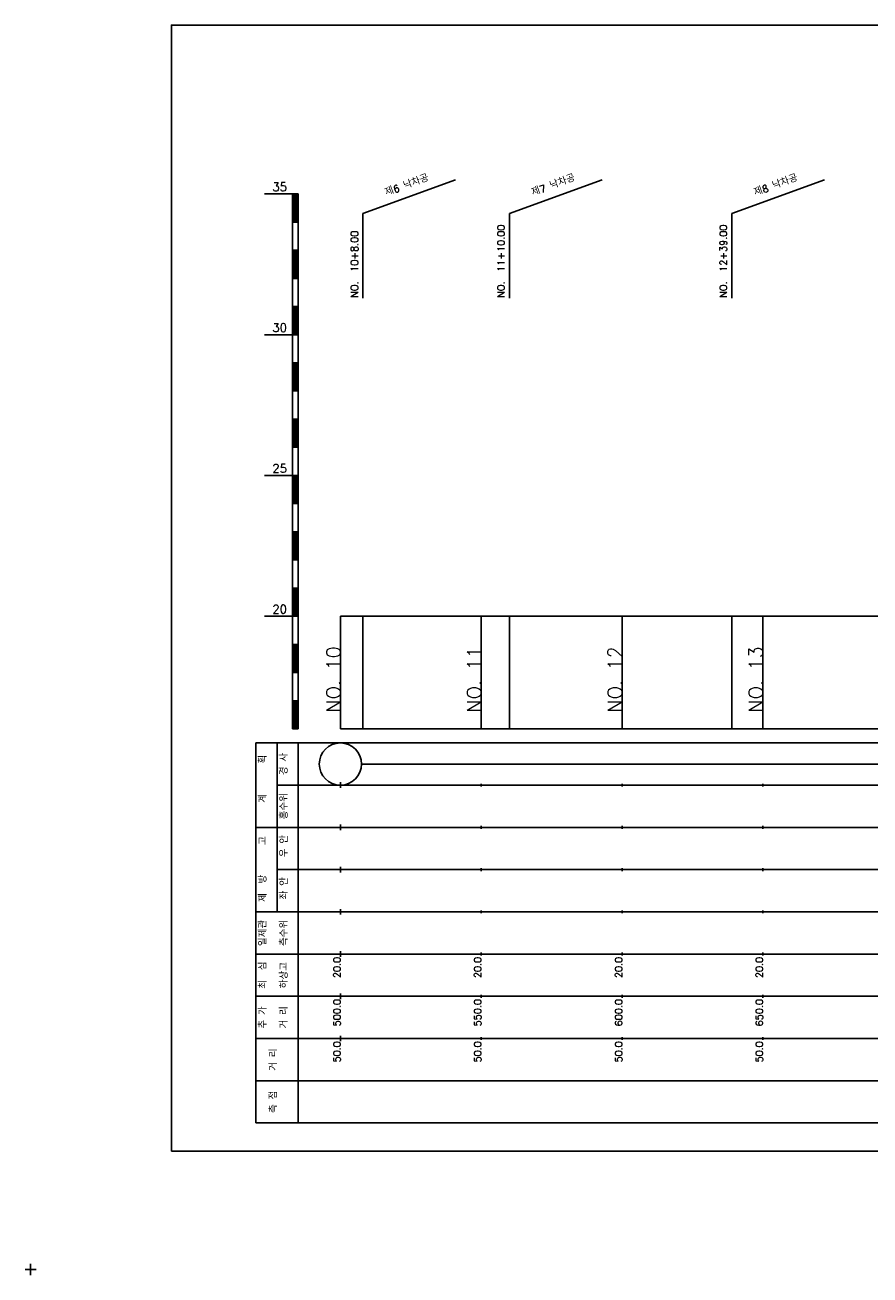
# Model space of a CAD drawing. Extents: x -2 to 685, y -2 to 925.
# Tile 3 of 4: x -2 to 298, y 481 to 925. Entities that reach past the tile are written whole.
import ezdxf
from ezdxf.enums import TextEntityAlignment as Align

# ---------------------------------------------------------------- set-up
doc = ezdxf.new("R2010")
doc.units = 0
doc.header["$LTSCALE"] = 5
for name, color, linetype in [('BOX', 5, 'CONTINUOUS'), ('DT1', 3, 'CONTINUOUS'), ('LT1', 4, 'CONTINUOUS'), ('ST1', 7, 'CONTINUOUS')]:
    doc.layers.add(name, color=color, linetype=linetype)
doc.styles.add('GHS', font='ROMANS.shx', dxfattribs={"bigfont": 'GHS.shx'})

msp = doc.modelspace()

# ---------------------------------------------------------------- linework, layer by layer
at = {"layer": 'BOX'}
msp.add_lwpolyline([(50, 525), (650, 525), (650, 925), (50, 925), (50, 525)], dxfattribs=at)
at = {"layer": 'DT1'}
for p, q in [((110, 704.33), (110, 706.33)), ((160, 704.83), (160, 705.83)), ((210, 704.83), (210, 705.83)), ((260, 704.83), (260, 705.83))]:
    msp.add_line(p, q, dxfattribs=at)
at = {"layer": 'LT1', "linetype": 'CONTINUOUS'}
for p, q in [((118, 858), (150.89, 869.97)), ((170, 858), (202.89, 869.97)), ((249, 858), (281.89, 869.97)), ((118, 828), (118, 858)), ((170, 828), (170, 858)), ((249, 828), (249, 858))]:
    msp.add_line(p, q, dxfattribs=at)
at = {"layer": 'LT1'}
for p, q in [((83, 865), (93, 865)), ((93, 675), (93, 865)), ((93, 865), (95, 865)), ((93.5, 864.8), (93.5, 855.2)), ((94, 864.8), (94, 855.2)), ((94.5, 864.8), (94.5, 855.2)), ((95, 675), (95, 865)), ((93, 855), (95, 855)), ((93, 845), (95, 845)), ((93.5, 844.8), (93.5, 835.2)), ((94, 844.8), (94, 835.2)), ((94.5, 844.8), (94.5, 835.2)), ((93, 835), (95, 835)), ((93, 825), (95, 825)), ((93.5, 824.8), (93.5, 815.2)), ((94, 824.8), (94, 815.2)), ((94.5, 824.8), (94.5, 815.2)), ((83, 815), (93, 815)), ((93, 815), (95, 815)), ((93, 805), (95, 805)), ((93.5, 804.8), (93.5, 795.2)), ((94, 804.8), (94, 795.2)), ((94.5, 804.8), (94.5, 795.2)), ((93, 795), (95, 795)), ((93, 785), (95, 785)), ((93.5, 784.8), (93.5, 775.2)), ((94, 784.8), (94, 775.2)), ((94.5, 784.8), (94.5, 775.2)), ((93, 775), (95, 775)), ((83, 765), (93, 765)), ((93, 765), (95, 765)), ((93.5, 764.8), (93.5, 755.2)), ((94, 764.8), (94, 755.2)), ((94.5, 764.8), (94.5, 755.2)), ((93, 755), (95, 755)), ((93, 745), (95, 745)), ((93.5, 744.8), (93.5, 735.2)), ((94, 744.8), (94, 735.2)), ((94.5, 744.8), (94.5, 735.2)), ((93, 735), (95, 735)), ((93, 725), (95, 725)), ((93.5, 724.8), (93.5, 715.2)), ((94, 724.8), (94, 715.2)), ((94.5, 724.8), (94.5, 715.2)), ((83, 715), (93, 715)), ((93, 715), (95, 715)), ((110, 675), (110, 715)), ((118, 675), (118, 715)), ((160, 675), (160, 715)), ((170, 675), (170, 715)), ((210, 675), (210, 715)), ((249, 675), (249, 715)), ((260, 675), (260, 715)), ((93, 705), (95, 705)), ((93.5, 704.8), (93.5, 695.2)), ((94, 704.8), (94, 695.2)), ((94.5, 704.8), (94.5, 695.2)), ((93, 695), (95, 695)), ((93, 685), (95, 685)), ((93.5, 684.8), (93.5, 675.2)), ((94, 684.8), (94, 675.2)), ((94.5, 684.8), (94.5, 675.2)), ((93, 675), (95, 675)), ((110, 675), (610, 675)), ((110, 654), (110, 656)), ((160, 654.5), (160, 655.5)), ((210, 654.5), (210, 655.5)), ((260, 654.5), (260, 655.5)), ((110, 639), (110, 641)), ((160, 639.5), (160, 640.5)), ((210, 639.5), (210, 640.5)), ((260, 639.5), (260, 640.5)), ((110, 624), (110, 626)), ((160, 624.5), (160, 625.5)), ((210, 624.5), (210, 625.5)), ((260, 624.5), (260, 625.5)), ((110, 609), (110, 611)), ((160, 609.5), (160, 610.5)), ((210, 609.5), (210, 610.5)), ((260, 609.5), (260, 610.5)), ((110, 594), (110, 596)), ((160, 594.5), (160, 595.5)), ((210, 594.5), (210, 595.5)), ((260, 594.5), (260, 595.5)), ((110, 579), (110, 581)), ((160, 579.5), (160, 580.5)), ((210, 579.5), (210, 580.5)), ((260, 579.5), (260, 580.5)), ((110, 564), (110, 566)), ((160, 564.5), (160, 565.5)), ((210, 564.5), (210, 565.5)), ((260, 564.5), (260, 565.5))]:
    msp.add_line(p, q, dxfattribs=at)
msp.add_lwpolyline([(110, 715), (160, 715), (210, 715), (260, 715), (310, 715), (360, 715), (410, 715), (460, 715), (510, 715), (560, 715), (610, 715)], dxfattribs=at)
at = {"layer": 'ST1'}
for p, q in [((80, 535), (80, 670)), ((80, 670), (623, 670)), ((87.5, 640), (87.5, 670)), ((95, 535), (95, 670)), ((87.5, 655), (623, 655)), ((80, 640), (623, 640)), ((87.5, 610), (87.5, 640)), ((87.5, 625), (623, 625)), ((80, 610), (623, 610)), ((80, 595), (623, 595)), ((80, 580), (623, 580)), ((80, 565), (623, 565)), ((80, 550), (623, 550)), ((80, 535), (623, 535)), ((0, 481), (0, 485)), ((-2, 483), (2, 483))]:
    msp.add_line(p, q, dxfattribs=at)
at = {"layer": 'ST1', "linetype": 'CONTINUOUS'}
msp.add_line((117.5, 662.5), (602.5, 662.5), dxfattribs=at)
msp.add_circle((110, 662.5), 7.5, dxfattribs=at)

# ---------------------------------------------------------------- texts
at = {"layer": 'DT1', "linetype": 'CONTINUOUS', "style": 'GHS'}
for s, rotation, p in [('제6 낙차공', 20, (134, 866.99)), ('제7 낙차공', 20, (186, 866.99)), ('제8 낙차공', 20, (265, 866.99)), ('  획', 90, (83.75, 662.5)), ('경 사', 90, (91.25, 662.5)), ('   계', 90, (83.75, 647.5)), ('홍수위', 90, (91.25, 647.5)), ('   고', 90, (83.75, 632.5)), (' 우 안', 90, (91.25, 632.5)), (' 제  방', 90, (83.75, 617.5)), (' 좌 안', 90, (91.25, 617.5)), ('일제관', 90, (83.75, 602.5)), ('측수위', 90, (91.25, 602.5)), ('최  심', 90, (83.75, 587.5)), ('하상고', 90, (91.25, 587.5)), ('추 가', 90, (83.75, 572.5)), ('거 리', 90, (91.25, 572.5)), ('거 리', 90, (87.5, 557.5)), ('측 점', 90, (87.5, 542.5))]:
    msp.add_text(s, height=2.5, rotation=rotation, dxfattribs=at).set_placement(p, align=Align.CENTER)
at = {"layer": 'DT1', "style": 'GHS'}
for s, p in [('35', (91, 866)), ('30', (91, 816)), ('25', (91, 766)), ('20', (91, 716))]:
    msp.add_text(s, height=3, dxfattribs=at).set_placement(p, align=Align.RIGHT)
at = {"layer": 'DT1', "linetype": 'CONTINUOUS', "style": 'GHS'}
for s, p in [('NO.  11+10.00', (168.25, 828.12)), ('NO.  12+39.00', (247.25, 828.12)), ('NO.  10+8.00', (116.25, 828.12))]:
    msp.add_text(s, height=2.5, rotation=90, dxfattribs=at).set_placement(p)
at = {"layer": 'DT1', "style": 'GHS'}
for s, height, p in [('NO. 10', 5, (110, 704.33)), ('NO. 11', 5, (160, 704.33)), ('NO. 12', 5, (210, 704.33)), ('NO. 13', 5, (260, 704.33)), (' 20.0', 2.5, (110, 594)), (' 20.0', 2.5, (160, 594)), (' 20.0', 2.5, (210, 594)), (' 20.0', 2.5, (260, 594)), ('   500.0', 2.5, (110, 579)), ('   550.0', 2.5, (160, 579)), ('   600.0', 2.5, (210, 579)), ('   650.0', 2.5, (260, 579)), ('  50.0', 2.5, (110, 564)), ('  50.0', 2.5, (160, 564)), ('  50.0', 2.5, (210, 564)), ('  50.0', 2.5, (260, 564))]:
    msp.add_text(s, height=height, rotation=90, dxfattribs=at).set_placement(p, align=Align.RIGHT)

doc.saveas('drawing.dxf')
